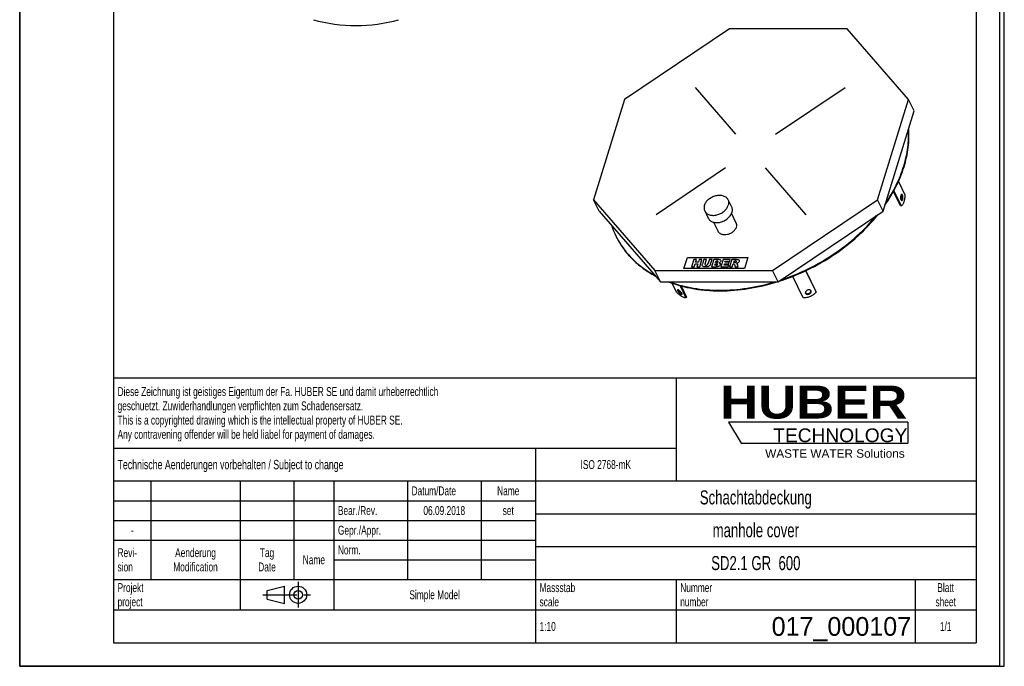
# Model space of a CAD drawing. Header units: millimetres. Extents: x 0 to 2100, y 0 to 2970.
# Tile 1 of 2: x 0 to 2100, y 0 to 1378. Entities that reach past the tile are written whole.
import ezdxf

# ---------------------------------------------------------------- set-up
doc = ezdxf.new("R2010")
doc.units = ezdxf.units.MM
doc.header["$LTSCALE"] = 193.6
doc.linetypes.add('CENTER', pattern=[0.6, 0.375, -0.075, 0.075, -0.075])
doc.layers.get('0').update_dxf_attribs({"linetype": 'CONTINUOUS'})
for name, color, linetype in [('_ACHSEN', 7, 'CONTINUOUS'), ('_KURVEN', 7, 'CONTINUOUS'), ('_ZEICHNUNGSELEM', 7, 'CONTINUOUS'), ('HUBER_Logo_BL0', 7, 'CONTINUOUS')]:
    doc.layers.add(name, color=color, linetype=linetype)
doc.styles.get("Standard").update_dxf_attribs({"font": 'txt', "width": 0.7})
doc.styles.add('TEXTSTYLE_2', font='ariblk.ttf')
doc.styles.add('TEXTSTYLE_3', font='arial.ttf')
doc.styles.add('TEXTSTYLE_5', font='txt')

# ---------------------------------------------------------------- blocks, each defined once
blk = doc.blocks.new('HUBER_LOGO_BL0', base_point=(1705.8, 504.8))
at = {"layer": 'HUBER_Logo_BL0', "color": 5, "linetype": 'Continuous'}
for p, q in [((1894.2, 520.3), (1511.7, 520.3)), ((1511.7, 520.3), (1538.7, 475.3)), ((1894.2, 520.3), (1894.2, 475.3)), ((1538.7, 475.3), (1894.2, 475.3))]:
    blk.add_line(p, q, dxfattribs=at)
at = {"layer": 'HUBER_Logo_BL0', "color": 2, "linetype": 'Continuous', "attachment_point": 3, "line_spacing_factor": 0.78}
for s, insert, char_height, width, style in [('HUBER\\P\\Farial.ttf;\\H29.25;TECHNOLOGY ', (1893.2, 598.3), 70.2, 387.672, 'TEXTSTYLE_2'), ('WASTE WATER Solutions', (1887.6, 462.6), 18, 297.033, 'TEXTSTYLE_3')]:
    blk.add_mtext(s, dxfattribs=dict(at, insert=insert, char_height=char_height, width=width, style=style))
blk = doc.blocks.new('PROJEKTIONSMETHODE_1_BL1', base_point=(570, 152.5))
at = {"color": 2, "linetype": 'Continuous'}
for p, q in [((527.8, 161.7), (564.5, 170.8)), ((564.5, 134.2), (564.5, 170.8)), ((527.8, 143.3), (527.8, 161.7)), ((527.8, 143.3), (564.5, 134.2))]:
    blk.add_line(p, q, dxfattribs=at)
at = {"color": 2, "linetype": 'CENTER'}
for p, q in [((593.8, 180), (593.8, 125)), ((518.7, 152.5), (621.3, 152.5))]:
    blk.add_line(p, q, dxfattribs=at)
at = {"color": 2, "linetype": 'Continuous'}
for radius in [18.3, 9.17]:
    blk.add_circle((593.8, 152.5), radius, dxfattribs=at)
blk = doc.blocks.new('*T5')
at = {"color": 3, "linetype": 'Continuous'}
for p, q in [((0, 0), (1840, 0)), ((0, 0), (0, -565)), ((1200, 0), (1200, -220)), ((1840, 0), (1840, -565)), ((0, -150), (1200, -150)), ((900, -150), (900, -565)), ((0, -220), (1840, -220)), ((80, -220), (80, -430)), ((270, -220), (270, -495)), ((385, -220), (385, -430)), ((470, -220), (470, -495)), ((627, -220), (627, -430)), ((784, -220), (784, -430)), ((0, -262), (900, -262)), ((900, -290), (1840, -290)), ((0, -304), (900, -304)), ((0, -346), (900, -346)), ((900, -360), (1840, -360)), ((470, -388), (900, -388)), ((0, -430), (1840, -430)), ((1200, -430), (1200, -565)), ((1710, -430), (1710, -565)), ((0, -495), (1840, -495)), ((0, -565), (1840, -565))]:
    blk.add_line(p, q, dxfattribs=at)
at = {"layer": '_ZEICHNUNGSELEM', "color": 2, "linetype": 'Continuous', "line_spacing_factor": 0.96}
for s, insert, char_height, width, attachment_point in [('Diese Zeichnung ist geistiges Eigentum der Fa. HUBER SE und damit urheberrechtlich \\Pgeschuetzt. Zuwiderhandlungen verpflichten zum Schadensersatz.\\PThis is a copyrighted drawing which is the intellectual property of HUBER SE.\\PAny contravening offender will be held liabel for payment of damages.', (8.75, -19.9), 19, 2214.8571, 1), ('Technische Aenderungen vorbehalten / Subject to change', (8.75, -175), 20, 1524.7619, 1), ('ISO 2768-mK', (1050, -175.5), 19, 332.9524, 2), ('Datum/Date', (635.75, -231.5), 19, 292.2381, 1), ('Name', (842, -231.5), 19, 126.6667, 2), ('Schachtabdeckung', (1370, -240), 30, 680, 2), ('Bear./Rev.', (478.75, -273.5), 19, 272.3333, 1), ('06.09.2018', (705.5, -273.5), 19, 281.381, 2), ('set', (842, -273.5), 19, 83.2381, 2), ('Gepr./Appr.', (478.75, -315.5), 19, 299.4762, 1), ('manhole cover', (1370, -310), 30, 564.2857, 2), ('-', (40, -315.5), 19, 34.381, 2), ('Revi-\\Psion', (8.75, -363.3), 19, 138.4286, 1), ('Aenderung\\PModification', (175, -363.3), 19, 295.8571, 2), ('Tag\\PDate', (327.5, -363.3), 19, 110.381, 2), ('Norm. ', (478.75, -357.5), 19, 175.5238, 1), ('Name', (427.5, -378.5), 19, 126.6667, 2), ('SD2.1 GR  600', (1370, -380), 30, 605.7143, 2), ('Projekt\\Pproject', (8.75, -437.8), 19, 183.6667, 1), ('Massstab\\Pscale', (908.75, -437.8), 19, 224.381, 1), ('Nummer\\Pnumber', (1208.75, -437.8), 19, 186.381, 1), ('Blatt\\Psheet', (1775, -437.8), 19, 130.2857, 2), ('Simple Model', (685, -453), 19, 328.4286, 2), ('1:10', (908.75, -520.5), 19, 94.0952, 1), ('1/1', (1775, -520.5), 19, 79.619, 2)]:
    blk.add_mtext(s, dxfattribs=dict(at, insert=insert, char_height=char_height, width=width, attachment_point=attachment_point))
at = {"layer": '_ZEICHNUNGSELEM', "color": 2, "linetype": 'Continuous', "insert": (1701.25, -510), "char_height": 40, "width": 633.3333, "attachment_point": 3, "line_spacing_factor": 0.96, "style": 'TEXTSTYLE_5'}
blk.add_mtext('017_000107', dxfattribs=at)

msp = doc.modelspace()

# ---------------------------------------------------------------- linework, layer by layer
at = {"color": 7, "linetype": 'Continuous'}
for p, q in [((0, 0), (0, 2970)), ((0, 0), (0, 2970)), ((2100, 0), (2100, 2970)), ((2100, 0), (2100, 2970)), ((1513.82, 1359.11), (1289.66, 1208.15)), ((1764.86, 1359.11), (1513.82, 1359.11)), ((1895.72, 1208.15), (1764.86, 1359.11)), ((1289.66, 1208.15), (1223.69, 994.65)), ((1829.74, 994.65), (1895.72, 1208.15)), ((1907.62, 1183.9), (1895.72, 1208.15)), ((1841.64, 970.41), (1907.62, 1183.9)), ((1235.58, 970.41), (1223.69, 994.65)), ((1223.69, 994.65), (1354.54, 843.68)), ((1605.58, 843.68), (1829.74, 994.65)), ((1841.64, 970.41), (1829.74, 994.65)), ((1235.58, 970.41), (1366.44, 819.44)), ((1617.48, 819.44), (1841.64, 970.41)), ((1354.54, 843.68), (1605.58, 843.68)), ((1366.44, 819.44), (1354.54, 843.68)), ((1617.48, 819.44), (1605.58, 843.68)), ((1366.44, 819.44), (1617.48, 819.44)), ((0, 0), (2100, 0)), ((0, 0), (2100, 0))]:
    msp.add_line(p, q, dxfattribs=at)
at = {"color": 3, "linetype": 'Continuous'}
for p, q in [((2090, 2950), (2090, 0)), ((0, 1485), (0, 0)), ((2090, 0), (0, 0))]:
    msp.add_line(p, q, dxfattribs=at)
at = {"color": 5, "linetype": 'Continuous'}
for p, q in [((200, 2900), (200, 50)), ((2040, 2900), (2040, 50)), ((200, 50), (2040, 50))]:
    msp.add_line(p, q, dxfattribs=at)
at = {"color": 7, "linetype": 'Continuous'}
for centre, radius, start, end in [((717.35, 1703.27), 337.5, 254.37688, 285.62312), ((1430.14, 995.01), 176.57, 198.43051, 206.12754), ((1429.34, 994.66), 175.69, 206.13854, 206.59005)]:
    msp.add_arc(centre, radius, start, end, dxfattribs=at)
for points, knots in [([(1885.46, 1065.94), (1889.49, 1079), (1893.95, 1098.91), (1896.18, 1125.57), (1896.04, 1138.66), (1895.65, 1145.11)], [0, 0, 0, 0, 0.5112759, 0.7582047, 1, 1, 1, 1]), ([(1886.07, 1064.7), (1890.24, 1078.2), (1894.79, 1098.8), (1896.88, 1126.37), (1896.58, 1139.89), (1896.09, 1146.54)], [0, 0, 0, 0, 0.5115858, 0.7584118, 1, 1, 1, 1]), ([(1845.5, 982.85), (1854.41, 995.73), (1870.12, 1022.05), (1881.67, 1050.48), (1886.07, 1064.7)], [0, 0, 0, 0, 0.5125795, 1, 1, 1, 1]), ([(1846.72, 986.77), (1855.19, 999.26), (1870.15, 1024.76), (1881.21, 1052.21), (1885.46, 1065.94)], [0, 0, 0, 0, 0.512191, 1, 1, 1, 1]), ([(1619.29, 820.64), (1640.14, 827.3), (1680.95, 843.64), (1737.78, 876.26), (1788.56, 915.92), (1817.78, 946.81), (1830.76, 963.05)], [0, 0, 0, 0, 0.2542065, 0.5085868, 0.7585629, 1, 1, 1, 1]), ([(1623.46, 823.44), (1643.45, 830.07), (1682.58, 846.1), (1737.16, 877.63), (1786.13, 915.68), (1814.52, 945.17), (1827.22, 960.68)], [0, 0, 0, 0, 0.25414, 0.5082745, 0.7581731, 1, 1, 1, 1]), ([(1272.22, 916.02), (1276.49, 907.32), (1286.56, 890.49), (1305.75, 867.86), (1328.77, 848.08), (1346.14, 837.17), (1355.28, 832.25)], [0, 0, 0, 0, 0.2426399, 0.4883896, 0.7400731, 1, 1, 1, 1]), ([(1272.23, 916.02), (1276.48, 907.52), (1286.45, 891.09), (1305.33, 868.96), (1327.88, 849.57), (1344.86, 838.82), (1353.8, 833.97)], [0, 0, 0, 0, 0.2427176, 0.4885665, 0.7402537, 1, 1, 1, 1]), ([(1383.41, 819.42), (1400.35, 812.94), (1427.29, 805.79), (1464.44, 801.1), (1503.99, 799.51), (1555.05, 803.75), (1595.36, 813.22), (1615.41, 819.42)], [0, 0, 0, 0, 0.2305907, 0.3514273, 0.4756924, 0.7331449, 1, 1, 1, 1]), ([(1386.14, 819.41), (1402.65, 813.36), (1428.8, 806.68), (1464.79, 802.29), (1503.01, 800.81), (1552.31, 804.76), (1591.28, 813.61), (1610.68, 819.41)], [0, 0, 0, 0, 0.2312383, 0.3521981, 0.4764624, 0.7336282, 1, 1, 1, 1])]:
    msp.add_open_spline(points, degree=3, knots=knots, dxfattribs=at)
at = {"layer": '_ACHSEN', "color": 7, "linetype": 'Continuous'}
for p, q in [((1874.09, 1033.18), (1887.93, 1004.96)), ((1878.83, 981.46), (1863.68, 1012.33)), ((1880.67, 981.46), (1864.66, 1014.1)), ((1510.44, 994.85), (1518.06, 979.31)), ((1461.06, 970.62), (1468.69, 955.08)), ((1880.67, 981.46), (1878.83, 981.46)), ((1479.91, 946.52), (1489.6, 926.78)), ((1517.97, 965.2), (1527.66, 945.46)), ((1676.22, 843.09), (1698.71, 797.27)), ((1676.36, 843.15), (1698.21, 798.63)), ((1671.15, 785.52), (1648.74, 831.18)), ((1400.76, 797.27), (1391.29, 816.58)), ((1408.42, 811.28), (1421.06, 785.52)), ((1410.72, 810.67), (1422.4, 786.88)), ((1687.97, 799.87), (1687.85, 800.16)), ((1698.71, 797.27), (1698.21, 798.63)), ((1421.06, 785.52), (1422.4, 786.88)), ((1675.78, 795.36), (1675.91, 795.07))]:
    msp.add_line(p, q, dxfattribs=at)
for points, knots in [([(1460.42, 982.74), (1461.16, 985.13), (1463.61, 989.88), (1468.22, 994.82), (1472.74, 998.2), (1477.74, 1001.11), (1484.45, 1003.62), (1491.44, 1004.48), (1496.75, 1004.04), (1500.39, 1003.18), (1503.67, 1001.8), (1506.5, 999.93), (1508.82, 997.61), (1509.97, 995.8), (1510.44, 994.85)], [0, 0, 0, 0, 0.1207864, 0.2527778, 0.321804, 0.3917686, 0.5309321, 0.664042, 0.7268775, 0.7866686, 0.8433971, 0.8973742, 0.9492559, 1, 1, 1, 1]), ([(1510.44, 994.85), (1510.87, 993.96), (1511.57, 992.07), (1512.02, 989.04), (1511.87, 985.88), (1511.4, 983.78), (1511.08, 982.74)], [0, 0, 0, 0, 0.2390843, 0.4829162, 0.7355751, 1, 1, 1, 1]), ([(1881.25, 1005.93), (1881.12, 1005.93), (1880.84, 1005.87), (1880.45, 1005.62), (1880.09, 1005.23), (1879.62, 1004.48), (1879.16, 1003.25), (1878.81, 1001.52), (1878.68, 999.6), (1878.78, 997.66), (1879.08, 995.89), (1879.45, 994.8), (1879.68, 994.34)], [0, 0, 0, 0, 0.0313934, 0.066536, 0.1078922, 0.1565391, 0.2753624, 0.4178848, 0.5738379, 0.7308845, 0.876531, 1, 1, 1, 1]), ([(1879.68, 994.34), (1879.78, 994.13), (1879.99, 993.75), (1880.38, 993.3), (1880.8, 993), (1881.11, 992.93), (1881.25, 992.93)], [0, 0, 0, 0, 0.3159479, 0.5820842, 0.8045575, 1, 1, 1, 1]), ([(1880.98, 1004.52), (1880.94, 1004.62), (1880.75, 1004.96), (1880.53, 1005.29), (1880.33, 1005.48)], [0, 0, 0, 0, 0.2786223, 1, 1, 1, 1]), ([(1880.33, 993.38), (1880.57, 993.61), (1880.99, 994.26), (1881.44, 995.44), (1881.77, 996.88), (1881.94, 998.48), (1881.95, 1000.15), (1881.8, 1001.77), (1881.5, 1003.24), (1881.18, 1004.13), (1880.98, 1004.52)], [0, 0, 0, 0, 0.0866466, 0.1962804, 0.3252186, 0.4669439, 0.613478, 0.7563449, 0.8874461, 1, 1, 1, 1]), ([(1887.93, 1004.96), (1887.91, 1002.33), (1887.63, 998.46), (1886.76, 993.52), (1885.91, 990.19), (1884.86, 987.26), (1883.64, 984.79), (1882.29, 982.84), (1881.22, 981.83), (1880.67, 981.46)], [0, 0, 0, 0, 0.3121755, 0.4589902, 0.5954763, 0.719105, 0.8280294, 0.9214149, 1, 1, 1, 1]), ([(1882.83, 1004.52), (1882.72, 1004.73), (1882.51, 1005.1), (1882.13, 1005.56), (1881.71, 1005.86), (1881.4, 1005.93), (1881.25, 1005.93)], [0, 0, 0, 0, 0.3159479, 0.5820842, 0.8045575, 1, 1, 1, 1]), ([(1881.25, 992.93), (1881.38, 992.93), (1881.67, 992.99), (1882.06, 993.24), (1882.42, 993.63), (1882.89, 994.38), (1883.35, 995.61), (1883.69, 997.34), (1883.82, 999.26), (1883.73, 1001.2), (1883.42, 1002.97), (1883.05, 1004.05), (1882.83, 1004.52)], [0, 0, 0, 0, 0.0313934, 0.066536, 0.1078922, 0.1565391, 0.2753624, 0.4178848, 0.5738379, 0.7308845, 0.876531, 1, 1, 1, 1]), ([(1460.42, 982.74), (1460.1, 981.69), (1459.62, 979.59), (1459.48, 976.43), (1459.93, 973.4), (1460.63, 971.51), (1461.06, 970.62)], [0, 0, 0, 0, 0.2644249, 0.5170838, 0.7609157, 1, 1, 1, 1]), ([(1461.06, 970.62), (1461.53, 969.68), (1462.68, 967.86), (1465, 965.55), (1467.83, 963.68), (1471.11, 962.3), (1474.75, 961.43), (1480.06, 960.99), (1487.05, 961.86), (1493.76, 964.37), (1498.76, 967.28), (1503.27, 970.66), (1507.88, 975.59), (1510.34, 980.34), (1511.08, 982.74)], [0, 0, 0, 0, 0.0507441, 0.1026258, 0.1566029, 0.2133314, 0.2731225, 0.335958, 0.4690679, 0.6082314, 0.678196, 0.7472222, 0.8792136, 1, 1, 1, 1]), ([(1468.69, 955.08), (1469.15, 954.14), (1470.31, 952.32), (1472.62, 950.01), (1475.46, 948.13), (1478.74, 946.75), (1482.38, 945.89), (1487.69, 945.45), (1494.67, 946.32), (1501.39, 948.83), (1506.39, 951.74), (1510.9, 955.12), (1515.51, 960.05), (1517.96, 964.8), (1518.7, 967.2)], [0, 0, 0, 0, 0.0507441, 0.1026258, 0.1566029, 0.2133314, 0.2731225, 0.335958, 0.4690679, 0.6082314, 0.678196, 0.7472222, 0.8792136, 1, 1, 1, 1]), ([(1518.06, 979.31), (1518.5, 978.42), (1519.19, 976.53), (1519.64, 973.5), (1519.5, 970.34), (1519.03, 968.24), (1518.7, 967.2)], [0, 0, 0, 0, 0.2390843, 0.4829162, 0.7355751, 1, 1, 1, 1]), ([(1527.66, 945.46), (1528, 944.77), (1528.53, 943.31), (1529, 940.15), (1528.64, 937.69), (1528.15, 936.12)], [0, 0, 0, 0, 0.2395658, 0.4838887, 1, 1, 1, 1]), ([(1528.15, 936.12), (1527.58, 934.27), (1525.69, 930.61), (1522.14, 926.81), (1518.66, 924.2), (1514.8, 921.95), (1509.63, 920.02), (1504.24, 919.35), (1500.15, 919.69), (1497.34, 920.36), (1494.81, 921.42), (1492.63, 922.86), (1490.84, 924.65), (1489.95, 926.05), (1489.6, 926.78)], [0, 0, 0, 0, 0.1207864, 0.2527778, 0.321804, 0.3917686, 0.5309321, 0.664042, 0.7268775, 0.7866686, 0.8433971, 0.8973742, 0.9492559, 1, 1, 1, 1]), ([(1403.24, 802.18), (1403.15, 802.09), (1403.03, 801.83), (1403.03, 801.36), (1403.18, 800.78), (1403.36, 800.38), (1403.46, 800.16)], [0, 0, 0, 0, 0.1693051, 0.3817416, 0.6574059, 1, 1, 1, 1]), ([(1412.26, 795.07), (1412.03, 795.53), (1411.44, 796.49), (1410.34, 797.88), (1409.02, 799.26), (1407.61, 800.49), (1406.4, 801.36), (1405.49, 801.88), (1404.89, 802.16), (1404.35, 802.33), (1403.89, 802.4), (1403.51, 802.37), (1403.31, 802.25), (1403.24, 802.18)], [0, 0, 0, 0, 0.1275652, 0.2782049, 0.4398875, 0.5992188, 0.7430864, 0.8056565, 0.8604679, 0.9068315, 0.9446349, 0.9747798, 1, 1, 1, 1]), ([(1403.46, 800.16), (1403.69, 799.69), (1404.29, 798.74), (1405.39, 797.34), (1406.71, 795.97), (1408.12, 794.73), (1409.32, 793.87), (1410.24, 793.34), (1410.84, 793.07), (1411.37, 792.89), (1411.83, 792.82), (1412.21, 792.86), (1412.41, 792.97), (1412.49, 793.04)], [0, 0, 0, 0, 0.1275652, 0.2782049, 0.4398875, 0.5992188, 0.7430864, 0.8056565, 0.8604679, 0.9068315, 0.9446349, 0.9747798, 1, 1, 1, 1]), ([(1404.49, 802.28), (1404.51, 802.22), (1404.6, 801.96), (1404.71, 801.7), (1404.8, 801.51)], [0, 0, 0, 0, 0.2291047, 1, 1, 1, 1]), ([(1404.8, 801.51), (1404.98, 801.16), (1405.42, 800.41), (1406.53, 798.9), (1408.23, 797.1), (1410.1, 795.57), (1411.57, 794.69), (1412.25, 794.39), (1412.57, 794.3)], [0, 0, 0, 0, 0.1106383, 0.2390459, 0.5229938, 0.7944181, 0.9081174, 1, 1, 1, 1]), ([(1687.85, 800.16), (1687.72, 800.42), (1687.38, 800.92), (1686.67, 801.53), (1685.8, 801.99), (1684.4, 802.39), (1682.43, 802.44), (1680.07, 801.84), (1677.96, 800.67), (1676.59, 799.29), (1675.89, 798.05), (1675.61, 797.12), (1675.56, 796.21), (1675.68, 795.63), (1675.78, 795.36)], [0, 0, 0, 0, 0.0512439, 0.1050335, 0.1626019, 0.2244657, 0.3595633, 0.5041896, 0.6478009, 0.7802313, 0.8405011, 0.8965826, 0.9492571, 1, 1, 1, 1]), ([(1675.61, 796.06), (1675.92, 795.6), (1676.85, 794.78), (1678.68, 794.19), (1680.8, 794.15), (1682.97, 794.68), (1684.96, 795.7), (1686.54, 797.1), (1687.54, 798.75), (1687.71, 799.97), (1687.64, 800.52)], [0, 0, 0, 0, 0.1049478, 0.2241204, 0.3577942, 0.5001611, 0.6424943, 0.7760773, 0.8951351, 1, 1, 1, 1]), ([(1675.91, 795.07), (1676.03, 794.8), (1676.37, 794.3), (1677.08, 793.69), (1677.96, 793.24), (1679.35, 792.83), (1681.33, 792.78), (1683.68, 793.38), (1685.79, 794.55), (1687.17, 795.93), (1687.86, 797.17), (1688.15, 798.1), (1688.2, 799.01), (1688.07, 799.6), (1687.97, 799.87)], [0, 0, 0, 0, 0.0512439, 0.1050335, 0.1626019, 0.2244657, 0.3595633, 0.5041896, 0.6478009, 0.7802313, 0.8405011, 0.8965826, 0.9492571, 1, 1, 1, 1]), ([(1421.06, 785.52), (1420.52, 785.43), (1419.26, 785.47), (1417.24, 785.98), (1414.9, 786.94), (1412.31, 788.31), (1409.53, 790.08), (1405.55, 792.98), (1402.65, 795.48), (1400.76, 797.27)], [0, 0, 0, 0, 0.0686659, 0.1553357, 0.2607502, 0.3838241, 0.522397, 0.6735982, 1, 1, 1, 1]), ([(1412.49, 793.04), (1412.57, 793.13), (1412.7, 793.39), (1412.69, 793.86), (1412.54, 794.44), (1412.37, 794.85), (1412.26, 795.07)], [0, 0, 0, 0, 0.1693051, 0.3817416, 0.6574059, 1, 1, 1, 1]), ([(1698.71, 797.27), (1697.16, 795.35), (1693.37, 791.83), (1686.54, 788.01), (1678.97, 785.72), (1673.7, 785.35), (1671.15, 785.52)], [0, 0, 0, 0, 0.2392544, 0.494328, 0.7524341, 1, 1, 1, 1])]:
    msp.add_open_spline(points, degree=3, knots=knots, dxfattribs=at)
at = {"layer": '_KURVEN', "color": 4, "linetype": 'Continuous'}
for p, q in [((1527.53, 1134.27), (1441.11, 1233.97)), ((1612.19, 1134.27), (1760.24, 1233.97)), ((1505.28, 1062.26), (1357.23, 962.56)), ((1589.94, 1062.26), (1676.36, 962.56)), ((1416.8, 847.6), (1424.06, 871.1)), ((1424.06, 871.1), (1553.01, 871.1)), ((1437.5, 867.18), (1432.66, 851.52)), ((1443.19, 867.18), (1437.5, 867.18)), ((1441.5, 861.7), (1443.19, 867.18)), ((1447.72, 861.7), (1441.5, 861.7)), ((1449.41, 867.18), (1447.72, 861.7)), ((1455.13, 867.18), (1449.41, 867.18)), ((1450.29, 851.52), (1455.13, 867.18)), ((1458.93, 867.18), (1456.04, 857.84)), ((1464.61, 867.18), (1458.93, 867.18)), ((1461.65, 857.62), (1464.61, 867.18)), ((1470.9, 867.18), (1467.95, 857.62)), ((1476.58, 867.18), (1470.9, 867.18)), ((1473.7, 857.84), (1476.58, 867.18)), ((1480.36, 867.18), (1475.52, 851.52)), ((1491.02, 867.18), (1480.36, 867.18)), ((1484.21, 861.04), (1485.13, 864.01)), ((1486.68, 861.04), (1484.21, 861.04)), ((1485.13, 864.01), (1487.64, 864.01)), ((1500.36, 867.18), (1495.51, 851.52)), ((1515.61, 867.18), (1500.36, 867.18)), ((1504.26, 861.35), (1505.03, 863.84)), ((1513.12, 861.35), (1504.26, 861.35)), ((1505.03, 863.84), (1514.58, 863.84)), ((1512.13, 858.15), (1513.12, 861.35)), ((1519.03, 867.18), (1514.19, 851.52)), ((1514.58, 863.84), (1515.61, 867.18)), ((1528.52, 867.18), (1519.03, 867.18)), ((1522.78, 860.84), (1523.77, 864.02)), ((1523.77, 864.02), (1526.27, 864.02)), ((1553.01, 871.1), (1545.75, 847.6)), ((1545.75, 847.6), (1416.8, 847.6)), ((1432.66, 851.52), (1438.35, 851.52)), ((1438.35, 851.52), (1440.31, 857.85)), ((1440.31, 857.85), (1446.53, 857.85)), ((1446.53, 857.85), (1444.57, 851.52)), ((1444.57, 851.52), (1450.29, 851.52)), ((1475.52, 851.52), (1485.35, 851.52)), ((1482.31, 854.88), (1483.29, 858.06)), ((1485.21, 854.88), (1482.31, 854.88)), ((1483.29, 858.06), (1486.18, 858.06)), ((1495.51, 851.52), (1511.05, 851.52)), ((1502.32, 855.07), (1503.27, 858.15)), ((1512.14, 855.07), (1502.32, 855.07)), ((1503.27, 858.15), (1512.13, 858.15)), ((1511.05, 851.52), (1512.14, 855.07)), ((1514.19, 851.52), (1519.9, 851.52)), ((1519.9, 851.52), (1521.87, 857.88)), ((1521.87, 857.88), (1522.37, 857.88)), ((1525.18, 860.84), (1522.78, 860.84)), ((1524.31, 856.31), (1525.87, 851.52)), ((1525.87, 851.52), (1532.31, 851.52)), ((1532.31, 851.52), (1530.94, 856.05))]:
    msp.add_line(p, q, dxfattribs=at)
for points in [[(1486.68, 861.04), (1487.56, 861.04), (1488.22, 861.17), (1488.65, 861.42)], [(1489.33, 863.63), (1489.06, 863.88), (1488.49, 864.01), (1487.64, 864.01)], [(1488.65, 861.42), (1489.08, 861.68), (1489.37, 862.07), (1489.53, 862.56)], [(1489.53, 862.56), (1489.67, 863.01), (1489.6, 863.37), (1489.33, 863.63)], [(1491.02, 867.18), (1492.79, 867.18), (1494.03, 866.81), (1494.76, 866.06)], [(1495.33, 863.28), (1495.04, 862.35), (1494.46, 861.56), (1493.58, 860.9)], [(1494.76, 866.06), (1495.48, 865.31), (1495.67, 864.38), (1495.33, 863.28)], [(1525.18, 860.84), (1525.44, 860.84), (1525.96, 860.9), (1526.76, 861.04)], [(1528.26, 863.61), (1527.97, 863.88), (1527.3, 864.02), (1526.27, 864.02)], [(1526.76, 861.04), (1527.15, 861.11), (1527.51, 861.27), (1527.83, 861.54)], [(1527.83, 861.54), (1528.15, 861.8), (1528.37, 862.11), (1528.47, 862.45)], [(1528.47, 862.45), (1528.63, 862.95), (1528.56, 863.34), (1528.26, 863.61)], [(1528.52, 867.18), (1530.27, 867.18), (1531.58, 867.06), (1532.43, 866.8)], [(1532.43, 866.8), (1533.28, 866.54), (1533.87, 866.06), (1534.23, 865.36)], [(1534.31, 862.83), (1534.04, 861.96), (1533.58, 861.21), (1532.95, 860.58)], [(1534.23, 865.36), (1534.59, 864.67), (1534.62, 863.83), (1534.31, 862.83)], [(1455.75, 855.19), (1455.71, 856.2), (1455.8, 857.07), (1456.04, 857.84)], [(1456.4, 853.39), (1455.99, 853.98), (1455.77, 854.57), (1455.75, 855.19)], [(1457.94, 852.04), (1457.32, 852.36), (1456.81, 852.81), (1456.4, 853.39)], [(1460.4, 851.41), (1459.38, 851.52), (1458.55, 851.72), (1457.94, 852.04)], [(1463.29, 851.25), (1462.38, 851.25), (1461.42, 851.3), (1460.4, 851.41)], [(1461.65, 857.62), (1461.39, 856.76), (1461.46, 856.1), (1461.86, 855.62)], [(1461.86, 855.62), (1462.27, 855.14), (1462.97, 854.91), (1463.97, 854.91)], [(1467.43, 851.77), (1466.22, 851.43), (1464.83, 851.25), (1463.29, 851.25)], [(1463.97, 854.91), (1464.95, 854.91), (1465.79, 855.14), (1466.48, 855.61)], [(1466.48, 855.61), (1467.18, 856.08), (1467.68, 856.75), (1467.95, 857.62)], [(1470.11, 853.07), (1469.19, 852.45), (1468.3, 852.02), (1467.43, 851.77)], [(1472.37, 855.23), (1471.78, 854.4), (1471.03, 853.69), (1470.11, 853.07)], [(1473.7, 857.84), (1473.41, 856.91), (1472.96, 856.05), (1472.37, 855.23)], [(1485.21, 854.88), (1486.19, 854.88), (1486.92, 855.02), (1487.42, 855.32)], [(1487.97, 851.73), (1486.64, 851.58), (1485.76, 851.52), (1485.35, 851.52)], [(1488.13, 857.63), (1487.81, 857.91), (1487.17, 858.06), (1486.18, 858.06)], [(1487.42, 855.32), (1487.91, 855.62), (1488.23, 856.02), (1488.39, 856.52)], [(1490.29, 852.24), (1489.74, 852.01), (1488.95, 851.84), (1487.97, 851.73)], [(1488.39, 856.52), (1488.53, 856.98), (1488.45, 857.35), (1488.13, 857.63)], [(1492.58, 853.78), (1491.93, 853.13), (1491.17, 852.62), (1490.29, 852.24)], [(1493.58, 860.9), (1492.99, 860.45), (1492.21, 860.11), (1491.27, 859.85)], [(1491.27, 859.85), (1492.5, 859.58), (1493.33, 859.12), (1493.75, 858.45)], [(1493.93, 855.97), (1493.68, 855.16), (1493.22, 854.42), (1492.58, 853.78)], [(1493.75, 858.45), (1494.17, 857.79), (1494.23, 856.97), (1493.93, 855.97)], [(1523.64, 857.5), (1523.31, 857.75), (1522.89, 857.88), (1522.37, 857.88)], [(1524.31, 856.31), (1524.11, 856.92), (1523.9, 857.32), (1523.64, 857.5)], [(1530.68, 859.04), (1530.12, 858.8), (1529.39, 858.59), (1528.49, 858.43)], [(1528.49, 858.43), (1529.1, 858.23), (1529.55, 858.04), (1529.79, 857.85)], [(1529.79, 857.85), (1529.96, 857.72), (1530.18, 857.45), (1530.45, 857.02)], [(1530.45, 857.02), (1530.71, 856.6), (1530.88, 856.28), (1530.94, 856.05)], [(1532.95, 860.58), (1532.32, 859.95), (1531.56, 859.44), (1530.68, 859.04)]]:
    msp.add_open_spline(points, degree=3, dxfattribs=at)

# ---------------------------------------------------------------- block references
msp.add_blockref('*T5', (200, 615))
at = {"color": 2, "linetype": 'Continuous'}
msp.add_blockref('PROJEKTIONSMETHODE_1_BL1', (570, 152.5), dxfattribs=at)
at = {"layer": 'HUBER_Logo_BL0'}
msp.add_blockref('HUBER_LOGO_BL0', (1705.8, 504.77), dxfattribs=at)

doc.saveas('drawing.dxf')
